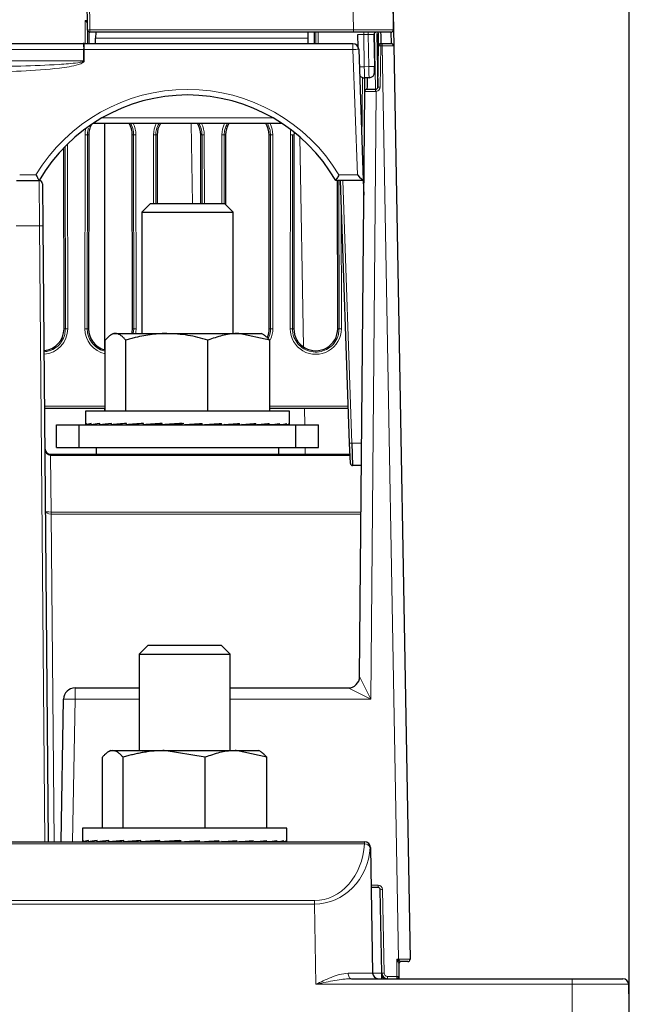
# Paper-space layout 'Blatt3' of a CAD drawing. Header units: millimetres. Extents: x 5 to 418, y 2 to 292.
# Tile 35 of 40: x 285 to 321, y 140 to 198. Entities that reach past the tile are written whole.
import ezdxf

# ---------------------------------------------------------------- set-up
doc = ezdxf.new("R2010")
doc.units = ezdxf.units.MM
doc.layers.add('SLD-0', color=7, linetype='Continuous')
doc.styles.add('SLDTEXTSTYLE0', font='TXT', dxfattribs={"width": 0.605})
doc.dimstyles.new('SLDDIMSTYLE5', dxfattribs={"dimtxt": 3.5, "dimasz": 3.302, "dimexe": 0, "dimexo": 0.0625, "dimgap": 0.875, "dimtad": 1, "dimlfac": 1.5, "dimrnd": 1e-09, "dimzin": 12, "dimdsep": 46, "dimtxsty": 'SLDTEXTSTYLE0', "dimsah": 1, "dimcen": 0.09, "dimadec": 0, "dimazin": 3, "dimtfac": 1, "dimtofl": 0, "dimtmove": 0, "dimatfit": 3, "dimfxl": 1, "dimfrac": 2, "dimtolj": 1, "dimtzin": 12, "dimarcsym": 0})

# ---------------------------------------------------------------- blocks, each defined once
blk = doc.blocks.new('_D_16')
at = {"layer": 'SLD-0', "color": 7}
for p, q in [((130.949, 139.138), (130.949, 268.927)), ((320.949, 139.138), (320.949, 268.927)), ((130.949, 267.927), (320.949, 267.927))]:
    blk.add_line(p, q, dxfattribs=at)
for points in [[(130.949, 267.927), (134.251, 267.419), (134.251, 268.435)], [(320.949, 267.927), (317.647, 268.435), (317.647, 267.419)]]:
    blk.add_solid(points, dxfattribs=at)
at = {"layer": 'SLD-0', "color": 7, "insert": (221.939, 272.438), "char_height": 3.5, "attachment_point": 1, "style": 'SLDTEXTSTYLE0'}
blk.add_mtext('285', dxfattribs=at)

psp = doc.layouts.new('Blatt3')

# ---------------------------------------------------------------- linework, layer by layer
at = {"color": 7, "linetype": 'Continuous', "lineweight": 18}
for p, q in [((304.8182, 197.274), (304.24, 229.8629)), ((289.2348, 207.517), (289.4136, 197.274)), ((289.1352, 196.4716), (289.1364, 197.8201)), ((289.1364, 197.8201), (289.2707, 197.8201)), ((289.2694, 197.6847), (289.2683, 196.4716)), ((289.273, 197.6846), (289.2696, 197.6846)), ((289.4136, 197.274), (304.8182, 197.274)), ((289.4136, 197.274), (289.4136, 197.1382)), ((302.6301, 196.4716), (302.6295, 197.1382)), ((302.7627, 197.1382), (302.7633, 196.4716)), ((304.8182, 197.274), (304.8182, 197.1382)), ((305.4187, 197.1382), (305.4187, 197.0072)), ((305.6854, 197.0072), (305.4187, 197.0072)), ((305.4187, 197.0072), (305.4522, 195.1257)), ((305.6854, 197.1382), (305.6854, 197.0072)), ((305.7188, 195.1305), (305.6854, 197.0072)), ((306.1139, 193.8049), (306.0549, 197.096)), ((289.0802, 196.4716), (289.0802, 196.1324)), ((289.7476, 196.7991), (302.1509, 196.7991)), ((304.794, 196.1324), (304.794, 196.4716)), ((306.4225, 196.3408), (306.3805, 193.9362)), ((306.4225, 196.4716), (306.4225, 196.3408)), ((306.5056, 196.3408), (306.4225, 196.3408)), ((306.5056, 196.4716), (306.5056, 196.3408)), ((307.4623, 142.9408), (306.5056, 196.3408)), ((289.0451, 196.1324), (162.8533, 196.1324)), ((289.0445, 195.4658), (289.0451, 196.1324)), ((289.0451, 196.1324), (289.0802, 196.1324)), ((289.0802, 196.1324), (289.0796, 195.4658)), ((304.794, 196.1324), (289.0802, 196.1324)), ((305.0501, 188.7991), (304.794, 196.1324)), ((162.8539, 195.4658), (289.0445, 195.4658)), ((305.4522, 195.1257), (305.7188, 195.1305)), ((305.3188, 190.6606), (305.3522, 194.488)), ((306.145, 193.676), (305.835, 158.151)), ((306.145, 193.676), (306.1061, 193.6742)), ((290.114, 192.1324), (300.1178, 192.1324)), ((295.4165, 187.1233), (295.3348, 191.8049)), ((289.1199, 179.8072), (289.1303, 191.1406)), ((289.2635, 191.1382), (289.2531, 179.8049)), ((289.3442, 191.1382), (289.2635, 191.1382)), ((291.8876, 191.1382), (291.9683, 191.1382)), ((291.9787, 179.8049), (291.9683, 191.1382)), ((292.1015, 191.1406), (292.1119, 179.8072)), ((293.1266, 187.1233), (293.1303, 191.1406)), ((293.2635, 191.1382), (293.2598, 187.1233)), ((293.3442, 191.1382), (293.2635, 191.1382)), ((295.8876, 191.1382), (295.9683, 191.1382)), ((295.972, 187.1233), (295.9683, 191.1382)), ((296.1015, 191.1406), (296.1052, 187.1233)), ((297.1266, 187.1233), (297.1303, 191.1406)), ((297.2635, 191.1382), (297.2598, 187.1233)), ((297.3442, 191.1382), (297.2635, 191.1382)), ((299.8876, 191.1382), (299.9683, 191.1382)), ((299.9787, 179.8049), (299.9683, 191.1382)), ((300.1015, 191.1406), (300.1119, 179.8072)), ((301.1199, 179.8072), (301.1303, 191.1406)), ((301.2635, 191.1382), (301.2531, 179.8049)), ((301.3442, 191.1382), (301.2635, 191.1382)), ((288.102, 190.6038), (288.1119, 179.8072)), ((301.6809, 191.0185), (301.8951, 178.7434)), ((287.9787, 179.8049), (287.969, 190.4707)), ((285.3061, 188.7991), (286.259, 188.7991)), ((286.466, 185.8282), (286.4447, 188.4716)), ((303.9787, 179.8049), (303.9708, 188.4716)), ((303.9728, 188.7991), (305.0501, 188.7991)), ((304.1953, 188.4716), (304.7315, 173.115)), ((304.1051, 187.2363), (304.1119, 179.8072)), ((286.466, 185.8282), (285.0991, 185.8282)), ((286.7804, 149.8049), (286.466, 185.8282)), ((287.898, 179.8049), (287.9787, 179.8049)), ((289.3338, 179.8049), (289.2531, 179.8049)), ((291.898, 179.8049), (291.9787, 179.8049)), ((291.9439, 179.5233), (291.9787, 179.8049)), ((299.898, 179.8049), (299.9787, 179.8049)), ((301.3338, 179.8049), (301.2531, 179.8049)), ((303.898, 179.8049), (303.9787, 179.8049)), ((286.7581, 175.2739), (290.3095, 175.2739)), ((299.9223, 175.2739), (304.5228, 175.2739)), ((301.9581, 175.1382), (301.9746, 174.1899)), ((301.9979, 172.8566), (302.0046, 172.4716)), ((304.7315, 173.115), (305.299, 173.115)), ((287.1147, 172.4001), (287.1147, 172.4716)), ((287.1147, 172.4001), (287.1436, 169.0876)), ((304.6232, 172.4001), (287.1147, 172.4001)), ((287.1465, 169.0876), (287.1465, 168.9608)), ((287.1465, 169.0876), (305.2639, 169.0876)), ((287.1465, 168.9608), (287.3137, 149.8049)), ((305.2628, 168.9608), (287.1465, 168.9608)), ((288.5413, 158.151), (288.5413, 158.8049)), ((288.5413, 158.151), (288.3957, 149.8049)), ((292.2826, 158.151), (288.5413, 158.151)), ((305.835, 158.151), (297.6159, 158.151)), ((305.4688, 149.6858), (269.0032, 149.6858)), ((305.4688, 149.6858), (305.4688, 149.8049)), ((305.8538, 147.2741), (306.2558, 147.2741)), ((306.2558, 147.2741), (306.2558, 147.1382)), ((306.5224, 147.0123), (306.6097, 142.1372)), ((271.9318, 146.3774), (302.5402, 146.3774)), ((302.5402, 146.1689), (302.5402, 146.3774)), ((302.5402, 146.1689), (271.9318, 146.1689)), ((302.6221, 141.4774), (302.5402, 146.1689)), ((307.3492, 141.9408), (307.3492, 142.9408)), ((307.3492, 142.9408), (307.4623, 142.9408)), ((307.4623, 142.9408), (307.4651, 142.9396)), ((307.4651, 142.9396), (307.4876, 142.9409)), ((306.8097, 141.9408), (306.8097, 141.8049)), ((306.8097, 141.9408), (307.3492, 141.9408)), ((307.3492, 141.9408), (307.3492, 141.8049)), ((317.6159, 141.8049), (317.6159, 141.4774)), ((317.6159, 141.4774), (302.6221, 141.4774)), ((317.6159, 139.1382), (317.6159, 141.4774)), ((320.9084, 141.4774), (317.6159, 141.4774))]:
    psp.add_line(p, q, dxfattribs=at)
at = {"color": 7, "linetype": 'Continuous', "lineweight": 25}
for p, q in [((306.5729, 229.8627), (307.1511, 197.2739)), ((289.2803, 197.2693), (289.1015, 207.5123)), ((307.1112, 199.7406), (307.1721, 196.3406)), ((289.2731, 197.6811), (289.2696, 197.6846)), ((289.3497, 197.1546), (289.3491, 196.4716)), ((304.8182, 197.1382), (289.4136, 197.1382)), ((289.7535, 197.1382), (289.7476, 196.7991)), ((302.145, 197.1382), (302.1509, 196.7991)), ((302.5494, 196.4716), (302.5488, 197.1382)), ((307.0178, 197.1382), (304.8182, 197.1382)), ((305.0985, 196.2739), (305.0854, 197.0073)), ((306.019, 197.0025), (306.0521, 195.1422)), ((306.191, 197.0713), (306.2472, 193.9359)), ((307.0388, 196.4716), (307.0266, 197.1385)), ((162.8884, 196.4716), (289.0101, 196.4716)), ((289.0802, 196.4716), (289.0101, 196.4716)), ((289.0802, 196.4716), (304.794, 196.4716)), ((289.7418, 196.4716), (289.7476, 196.7991)), ((302.1509, 196.7991), (302.1566, 196.4716)), ((306.2472, 193.9359), (306.2892, 196.3406)), ((306.2893, 196.3427), (306.2892, 196.336)), ((306.4225, 196.4716), (306.5056, 196.4716)), ((306.5056, 196.4716), (307.0388, 196.4716)), ((307.1721, 196.3406), (308.1289, 142.9406)), ((305.1271, 196.1499), (305.3953, 188.4716)), ((306.0579, 194.8148), (306.0521, 195.1422)), ((305.7306, 194.4756), (305.464, 194.4708)), ((305.4784, 193.6727), (305.4854, 194.4712)), ((305.1799, 159.4658), (305.4784, 193.6727)), ((305.6118, 193.8049), (306.1139, 193.8049)), ((306.1139, 193.8049), (306.1295, 193.8058)), ((300.647, 191.8049), (289.5848, 191.8049)), ((290.2826, 178.5657), (290.2826, 191.8049)), ((289.3442, 191.1382), (289.3338, 179.8049)), ((291.898, 179.8049), (291.8876, 191.1382)), ((293.3442, 191.1382), (293.3405, 187.1233)), ((295.8913, 187.1233), (295.8876, 191.1382)), ((297.3442, 191.1382), (297.3404, 187.0541)), ((299.898, 179.8049), (299.8876, 191.1382)), ((301.3442, 191.1382), (301.3338, 179.8049)), ((287.898, 179.8049), (287.8883, 190.3875)), ((285.1205, 188.4716), (286.4447, 188.4716)), ((286.6447, 188.2733), (286.666, 185.8282)), ((303.7826, 188.4716), (303.7826, 188.4716)), ((305.3952, 188.4716), (303.7826, 188.4716)), ((303.898, 179.8049), (303.8901, 188.4716)), ((304.5983, 173.1127), (304.0619, 188.4716)), ((305.3953, 188.4716), (305.3952, 188.4716)), ((305.3953, 188.4716), (305.4255, 187.6062)), ((292.9606, 187.1233), (292.4492, 186.6119)), ((292.9606, 187.1233), (297.2712, 187.1233)), ((297.7826, 186.6119), (297.2712, 187.1233)), ((292.4492, 186.6119), (292.4492, 179.5233)), ((292.4492, 186.6119), (297.7826, 186.6119)), ((297.7826, 179.5233), (297.7826, 186.6119)), ((286.666, 185.8282), (286.9804, 149.8049)), ((290.3095, 174.9899), (290.3095, 179.1362)), ((290.7826, 179.5233), (290.6527, 179.4483)), ((290.7826, 179.5233), (290.9086, 179.5233)), ((290.9086, 179.5233), (293.9109, 179.5233)), ((291.5077, 174.9899), (291.5077, 179.1362)), ((293.9109, 179.5233), (298.1182, 179.5233)), ((296.3141, 174.9899), (296.3141, 179.1362)), ((299.9223, 179.1362), (298.1182, 179.5233)), ((298.1182, 179.5233), (299.4492, 179.5233)), ((299.5791, 179.4483), (299.4492, 179.5233)), ((299.9223, 174.9899), (299.9223, 179.1362)), ((290.3095, 175.1382), (286.7593, 175.1382)), ((290.2826, 174.9899), (290.2826, 175.1382)), ((304.5275, 175.1382), (299.9223, 175.1382)), ((289.1492, 174.9899), (289.1492, 174.2114)), ((289.3228, 174.9899), (289.1492, 174.9899)), ((301.0826, 174.9899), (289.3228, 174.9899)), ((301.0826, 174.2114), (301.0826, 174.9899)), ((287.4492, 172.8566), (287.4492, 174.1899)), ((287.4492, 174.1899), (288.7826, 174.1899)), ((288.7826, 172.8566), (288.7826, 174.1899)), ((288.7826, 174.1899), (301.4492, 174.1899)), ((289.1575, 174.1899), (289.2107, 174.1903)), ((289.2107, 174.1899), (289.2107, 174.2699)), ((289.2107, 174.1899), (289.4908, 174.1918)), ((289.3333, 174.1899), (289.4908, 174.191)), ((289.4908, 174.1899), (289.4908, 174.2699)), ((289.4908, 174.1899), (289.987, 174.1935)), ((289.7314, 174.1899), (289.987, 174.1918)), ((289.987, 174.1899), (289.987, 174.2699)), ((289.987, 174.1899), (290.6804, 174.1953)), ((290.2826, 174.1899), (290.2826, 174.1922)), ((290.3363, 174.1899), (290.6804, 174.1928)), ((290.6804, 174.1899), (290.6804, 174.2699)), ((290.6804, 174.1899), (291.5442, 174.1977)), ((290.9252, 174.1921), (290.9252, 174.1899)), ((291.5442, 174.1899), (291.5442, 174.2699)), ((291.5442, 174.1899), (292.5453, 174.2011)), ((292.5453, 174.1899), (292.5453, 174.2699)), ((292.5453, 174.1899), (293.3104, 174.2018)), ((293.6452, 174.1899), (293.6452, 174.2699)), ((293.6452, 174.1899), (294.0829, 174.2018)), ((294.8015, 174.1899), (294.8015, 174.2699)), ((295.7158, 174.2018), (295.7158, 174.2525)), ((295.97, 174.1899), (295.7158, 174.2018)), ((295.97, 174.1899), (295.97, 174.2699)), ((296.5134, 174.2018), (296.5134, 174.2277)), ((297.1056, 174.1899), (296.5134, 174.2018)), ((297.1056, 174.1899), (297.1056, 174.2699)), ((298.1648, 174.1899), (297.2676, 174.2017)), ((298.1648, 174.1899), (298.1648, 174.2699)), ((299.1068, 174.1899), (298.27, 174.1983)), ((299.1068, 174.1899), (299.1068, 174.2699)), ((299.8955, 174.1899), (299.1724, 174.196)), ((299.3066, 174.1899), (299.3066, 174.1949)), ((299.5514, 174.1899), (299.3066, 174.1921)), ((299.5514, 174.1899), (299.5514, 174.1928)), ((299.8955, 174.1899), (299.8955, 174.2699)), ((300.2448, 174.1899), (299.9178, 174.1925)), ((300.5004, 174.1899), (299.9323, 174.1942)), ((300.2448, 174.1899), (300.2448, 174.1918)), ((300.5004, 174.1899), (300.5004, 174.2699)), ((300.741, 174.1899), (300.5107, 174.1916)), ((300.8985, 174.1899), (300.517, 174.1926)), ((300.741, 174.1899), (300.741, 174.191)), ((300.8985, 174.1899), (300.8985, 174.2699)), ((301.0211, 174.1899), (300.9014, 174.1907)), ((301.0743, 174.1899), (300.9026, 174.1911)), ((301.0211, 174.1899), (301.0211, 174.1903)), ((301.0743, 174.1899), (301.0743, 174.2699)), ((301.4492, 172.8566), (301.4492, 174.1899)), ((301.4492, 174.1899), (302.7826, 174.1899)), ((302.7826, 172.8566), (302.7826, 174.1899)), ((287.4492, 172.8566), (288.7826, 172.8566)), ((288.7826, 172.8566), (301.4492, 172.8566)), ((289.7826, 172.8566), (289.7826, 172.4716)), ((300.4492, 172.4716), (300.4492, 172.8566)), ((301.4492, 172.8566), (302.7826, 172.8566)), ((304.6395, 171.9336), (304.5983, 173.1127)), ((304.7315, 173.115), (304.7727, 171.8049)), ((287.113, 172.4716), (287.1147, 172.4716)), ((287.1147, 172.4716), (304.6207, 172.4716)), ((305.2876, 171.8049), (304.7727, 171.8049)), ((292.8159, 161.3049), (292.2826, 160.7716)), ((292.8159, 161.3049), (297.0826, 161.3049)), ((297.6159, 160.7716), (297.0826, 161.3049)), ((292.2826, 160.7716), (292.2826, 155.1382)), ((292.2826, 160.7716), (297.6159, 160.7716)), ((297.6159, 155.1382), (297.6159, 160.7716)), ((288.5413, 158.8049), (292.2826, 158.8049)), ((297.6159, 158.8049), (304.5135, 158.8049)), ((287.7291, 149.8049), (287.8748, 158.1499)), ((290.6159, 155.1382), (290.4831, 155.0616)), ((290.6159, 155.1382), (290.7447, 155.1382)), ((290.7447, 155.1382), (293.7552, 155.1382)), ((296.1602, 154.7512), (293.7552, 155.1382)), ((293.7552, 155.1382), (297.9597, 155.1382)), ((299.7592, 154.7512), (297.9597, 155.1382)), ((297.9597, 155.1382), (299.2826, 155.1382)), ((299.4153, 155.0616), (299.2826, 155.1382)), ((290.1392, 150.6049), (290.1392, 154.7512)), ((291.3502, 150.6049), (291.3502, 154.7512)), ((296.1602, 150.6049), (296.1602, 154.7512)), ((299.7592, 150.6049), (299.7592, 154.7512)), ((288.9826, 150.6049), (288.9826, 149.8253)), ((300.9159, 150.6049), (288.9826, 150.6049)), ((300.9159, 149.8253), (300.9159, 150.6049)), ((269.0032, 149.8049), (305.4688, 149.8049)), ((288.99, 149.8049), (289.0463, 149.8053)), ((289.0463, 149.8049), (289.0463, 149.8849)), ((289.0463, 149.8049), (289.3293, 149.8068)), ((289.1628, 149.8049), (289.3293, 149.8061)), ((289.3293, 149.8049), (289.3293, 149.8849)), ((289.3293, 149.8049), (289.8284, 149.8085)), ((289.558, 149.8049), (289.8284, 149.8069)), ((289.8284, 149.8049), (289.8284, 149.8849)), ((289.8284, 149.8049), (290.5242, 149.8104)), ((290.1603, 149.8049), (290.5242, 149.808)), ((290.5242, 149.8049), (290.5242, 149.8849)), ((290.5242, 149.8049), (291.3901, 149.8127)), ((290.7586, 149.807), (290.7586, 149.8049)), ((291.3901, 149.8049), (291.3901, 149.8849)), ((291.3901, 149.8049), (292.3927, 149.8162)), ((292.3927, 149.8049), (292.3927, 149.8849)), ((292.3927, 149.8049), (293.1537, 149.8168)), ((293.4936, 149.8049), (293.4936, 149.8849)), ((293.4936, 149.8049), (293.9269, 149.8168)), ((294.6505, 149.8049), (294.6505, 149.8849)), ((295.56, 149.8168), (295.56, 149.8671)), ((295.8188, 149.8049), (295.56, 149.8168)), ((295.8188, 149.8049), (295.8188, 149.8849)), ((296.3571, 149.8168), (296.3571, 149.8424)), ((296.9537, 149.8049), (296.3571, 149.8168)), ((296.9537, 149.8049), (296.9537, 149.8849)), ((298.0116, 149.8049), (297.1147, 149.8166)), ((298.0116, 149.8049), (298.0116, 149.8849)), ((298.9518, 149.8049), (298.1161, 149.8133)), ((298.9518, 149.8049), (298.9518, 149.8849)), ((299.7381, 149.8049), (299.0169, 149.8109)), ((299.1399, 149.8049), (299.1399, 149.8099)), ((299.3743, 149.8049), (299.1399, 149.807)), ((299.3743, 149.8049), (299.3743, 149.808)), ((299.7381, 149.8049), (299.7381, 149.8849)), ((300.0701, 149.8049), (299.7593, 149.8073)), ((300.3405, 149.8049), (299.7747, 149.8091)), ((300.0701, 149.8049), (300.0701, 149.8069)), ((300.3405, 149.8049), (300.3405, 149.8849)), ((300.5691, 149.8049), (300.3502, 149.8065)), ((300.7356, 149.8049), (300.3568, 149.8075)), ((300.5691, 149.8049), (300.5691, 149.8061)), ((300.7356, 149.8049), (300.7356, 149.8849)), ((300.8522, 149.8049), (300.7384, 149.8057)), ((300.9084, 149.8049), (300.7397, 149.806)), ((300.8522, 149.8049), (300.8522, 149.8053)), ((300.9084, 149.8049), (300.9084, 149.8849)), ((305.4688, 149.8049), (305.482, 149.8049)), ((305.8153, 149.4774), (305.9435, 142.1324)), ((306.2558, 147.1382), (305.8561, 147.1382)), ((306.4764, 142.1323), (306.3891, 147.0073)), ((307.6123, 142.8056), (307.6159, 142.8049)), ((307.9956, 142.8049), (307.6159, 142.8049)), ((307.4826, 142.6729), (307.4826, 141.9382)), ((304.7023, 141.8049), (317.6159, 141.8049)), ((306.4789, 141.9956), (306.4764, 142.1323)), ((306.4823, 141.8049), (306.4789, 141.9956)), ((307.4826, 141.9382), (307.4826, 141.8049)), ((317.6159, 141.8049), (320.5751, 141.8049)), ((320.9084, 141.4774), (320.9492, 139.1382))]:
    psp.add_line(p, q, dxfattribs=at)
at = {"color": 7, "linetype": 'Continuous', "lineweight": 18, "flags": 128}
psp.add_lwpolyline([(304.7023, 141.8049), (304.6658, 141.8111), (304.6306, 141.8295), (304.5981, 141.8594), (304.5695, 141.8997), (304.5458, 141.9489), (304.528, 142.0051), (304.5167, 142.0663), (304.5122, 142.1302)], dxfattribs=at)
at = {"color": 7, "linetype": 'Continuous', "lineweight": 18}
for centre, radius, start, end in [((289.413, 195.3983), 1.8757, 89.981507, 94.057226), ((288.208, 196.2173), 0.8414, 354.210179, 17.589976), ((306.3589, 194.6039), 1.7381, 87.902106, 92.297891), ((304.7103, 200.9185), 4.7868, 271.001782, 274.995479), ((289.0621, 176.461), 19.0048, 89.947168, 90.052832), ((305.2262, 205.7254), 10.6021, 269.658365, 271.221536), ((305.717, 199.9132), 4.7827, 270.021428, 274.01733), ((295.1159, 183.4547), 10.3444, 31.107725, 148.892275), ((306.6683, 193.7063), 0.5631, 169.918426, 183.271711), ((291.7471, 192.0164), 14.4933, 6.575284, 7.09234), ((306.1139, 193.9408), 0.2667, 276.702931, 359), ((306.3169, 192.1993), 1.7381, 87.902106, 92.297891), ((290.6159, 191.1392), 1.4856, 0.052413, 26.621953), ((294.6159, 191.1392), 1.4856, 153.378047, 179.947587), ((294.6159, 191.1392), 1.4856, 0.052413, 26.621953), ((298.6159, 191.1392), 1.4856, 153.378047, 179.947587), ((298.6159, 191.1392), 1.4856, 0.052413, 26.621953), ((290.6159, 191.1392), 1.4856, 165.054107, 179.947587), ((289.1593, 188.9907), 2.15, 87.224069, 90.773492), ((292.0725, 188.9907), 2.15, 89.226508, 92.775931), ((293.1593, 188.9907), 2.15, 87.224069, 90.773492), ((296.0725, 188.9907), 2.15, 89.226508, 92.775931), ((297.1593, 188.9907), 2.15, 87.224069, 90.773492), ((300.0725, 188.9907), 2.15, 89.226508, 92.775931), ((302.6159, 191.1392), 1.4856, 168.307317, 179.947587), ((301.1593, 188.9907), 2.15, 87.224069, 90.773492), ((286.566, 180.0982), 5.7308, 89.000202, 90.999798), ((286.6159, 179.8059), 1.496, 274.43489, 0.052413), ((288.0828, 177.6574), 2.15, 89.226508, 92.775931), ((289.149, 177.6574), 2.15, 87.224069, 90.773492), ((290.6159, 179.8059), 1.496, 179.947587, 258.182761), ((292.0828, 177.6574), 2.15, 89.226508, 92.775931), ((290.6159, 179.8059), 1.496, 349.110506, 0.052413), ((298.6159, 179.8059), 1.496, 335.194436, 0.052413), ((300.0828, 177.6574), 2.15, 89.226508, 92.775931), ((301.149, 177.6574), 2.15, 87.224069, 90.773492), ((302.6159, 179.8059), 1.496, 179.947587, 0.052413), ((304.0828, 177.6574), 2.15, 89.226508, 92.775931), ((304.6316, 175.024), 1.9116, 269.002474, 272.997831), ((258.7203, 168.7762), 28.425, 0.372198, 0.627802), ((288.2232, 149.4665), 8.6903, 87.902106, 92.297891), ((305.4681, 149.4723), 0.3326, 0.960045, 89.876594), ((305.4996, 149.3662), 0.3211, 20.353291, 95.500295), ((306.2558, 147.0075), 0.2667, 1.02644, 90), ((306.5202, 145.2726), 1.7397, 89.928317, 94.323048), ((307.6829, 142.6179), 0.3192, 127.876163, 145.367402), ((304.3877, 142.9366), 3.0999, 358.766989, 0.08001), ((306.6076, 140.3976), 1.7397, 89.928317, 94.323048), ((306.7076, 142.0195), 0.23, 185.962767, 248.915222), ((306.8097, 142.1408), 0.2, 181.02644, 270), ((307.3826, 140.2025), 1.7386, 86.702227, 91.098178)]:
    psp.add_arc(centre, radius, start, end, dxfattribs=at)
at = {"color": 7, "linetype": 'Continuous', "lineweight": 25}
for centre, radius, start, end in [((289.4136, 197.2716), 0.1333, 181, 270), ((306.1523, 197.0049), 0.1333, 90, 181.02), ((307.0178, 197.2716), 0.1333, 270, 1.016431), ((304.794, 196.1382), 0.3333, 2, 90), ((306.4225, 196.3382), 0.1333, 90, 179), ((307.0388, 196.3382), 0.1333, 1.02644, 90), ((305.458, 194.8041), 0.3333, 213.65678, 271.02), ((305.7247, 194.8088), 0.3333, 271.02, 1.02), ((295.1159, 183.4605), 10.0111, 30.036721, 149.963279), ((305.6118, 193.6716), 0.1333, 90, 179.5), ((306.1139, 193.9382), 0.1333, 276.702931, 359), ((290.6159, 191.1371), 1.2717, 151.256247, 179.947587), ((290.6159, 191.1371), 1.2717, 0.052413, 31.677515), ((294.6159, 191.1371), 1.2717, 148.322485, 179.947587), ((294.6159, 191.1371), 1.2717, 0.052413, 31.677515), ((298.6159, 191.1371), 1.2717, 148.322485, 179.947587), ((298.6159, 191.1371), 1.2717, 0.052413, 31.677515), ((302.6159, 191.1371), 1.2717, 173.055952, 179.947587), ((286.4447, 188.2716), 0.2, 0.5, 90), ((286.781, 188.3787), 0.3333, 149.553581, 163.800562), ((286.6159, 179.8037), 1.2821, 275.093437, 0.052413), ((290.6159, 179.8037), 1.2821, 179.947587, 254.930421), ((290.6159, 179.8037), 1.2821, 347.363366, 0.052413), ((298.6159, 179.8037), 1.2821, 336.664887, 0.052413), ((302.6159, 179.8037), 1.2821, 179.947587, 0.052413), ((287.113, 172.8049), 0.3333, 180.5, 270), ((284.2709, 172.4111), 2.8427, 359.78001, 1.21999), ((304.7727, 171.9382), 0.1333, 182, 270), ((304.5133, 159.4716), 0.6667, 270, 359.5), ((304.5134, 159.4715), 0.6666, 270.005124, 359.484409), ((288.5413, 158.1382), 0.6667, 90, 179), ((305.482, 149.4716), 0.3333, 1, 90), ((306.2558, 147.0049), 0.1333, 1.02644, 90), ((307.6156, 142.6726), 0.133, 91.429006, 179.872372), ((307.6159, 142.6716), 0.1333, 90, 180), ((307.9956, 142.9382), 0.1333, 270, 1.02644), ((306.2768, 142.1382), 0.3333, 181, 270), ((306.8097, 142.1382), 0.3333, 181.02644, 270), ((307.3492, 141.9382), 0.1333, 270, 0), ((320.5751, 141.4716), 0.3333, 1, 90)]:
    psp.add_arc(centre, radius, start, end, dxfattribs=at)
for centre, major_axis, ratio, start_param, end_param in [((289.1364, 197.8177), (-0.1332, 0.1333), 0.0087269, 3.2026792, 4.7211236), ((289.2699, 197.8177), (0, 0.1333), 0.0524078, 3.0717875, 3.0892328), ((305.0501, 188.8049), (0.3452, -0.3333), 0.0087216, 4.7208111, 6.2741541), ((295.1159, 174.2299), (5.9667, 0.0186), 0.068324, 2.9977401, 3.1940896), ((295.1159, 174.2299), (5.9667, 0.0982), 0.0663875, 2.8005118, 2.9968614), ((295.1159, 174.2299), (5.9667, 0.1738), 0.0618818, 2.6034518, 2.7998013), ((295.1159, 174.2299), (5.9667, 0.2426), 0.0549922, 2.4066685, 2.603018), ((295.1159, 174.2299), (5.9667, 0.302), 0.0459972, 2.210227, 2.4065766), ((295.1159, 174.2299), (5.9667, 0.3497), 0.0352536, 2.0141396, 2.2104891), ((295.1159, 174.2299), (5.9667, 0.3839), 0.0231789, 1.8183647, 2.0147143), ((295.1159, 174.2299), (4.1907, 0.2697), 0.0231789, 1.9278971, 2.0147143), ((295.1159, 174.2299), (5.9667, 0.4035), 0.0102339, 1.6228146, 1.8191642), ((295.1159, 174.2299), (4.1907, 0.2834), 0.0102339, 1.6228146, 1.8191642), ((295.1159, 174.2299), (5.9667, 0.4077), 0.003094, 4.6594672, 4.8558167), ((295.1159, 174.2299), (5.9667, 0.3963), 0.0163063, 4.854945, 5.0512946), ((295.1159, 174.2299), (5.9667, 0.3699), 0.0289076, 5.0505858, 5.2469354), ((295.1159, 174.2299), (5.9667, 0.3292), 0.0404209, 5.2464971, 5.4428466), ((295.1159, 174.2299), (5.9667, 0.2759), 0.0504034, 5.4427465, 5.639096), ((295.1159, 174.2299), (5.9667, 0.2118), 0.0584634, 5.6393511, 5.8357006), ((295.1159, 174.2299), (5.9667, 0.1394), 0.0642783, 5.8362736, 6.0326231), ((295.1159, 174.2299), (5.9667, 0.0616), 0.067611, 6.0334271, 6.2297767), ((295.1159, 174.2299), (5.9667, -0.0186), 0.068324, 6.2306883, 6.2833987), ((294.9492, 149.8449), (5.9667, 0.0197), 0.0683155, 2.9951075, 3.1914571), ((294.9492, 149.8449), (5.9667, 0.0992), 0.0663439, 2.7978806, 2.9942302), ((294.9492, 149.8449), (5.9667, 0.1748), 0.0618051, 2.6008236, 2.7971732), ((294.9492, 149.8449), (5.9667, 0.2435), 0.0548853, 2.4040446, 2.6003941), ((294.9492, 149.8449), (5.9667, 0.3027), 0.0458644, 2.2076079, 2.4039574), ((294.9492, 149.8449), (5.9667, 0.3503), 0.0351002, 2.011525, 2.2078745), ((294.9492, 149.8449), (5.9667, 0.3843), 0.0230108, 1.8157538, 2.0121034), ((294.9492, 149.8449), (4.1907, 0.2699), 0.0230108, 1.9240467, 2.0121034), ((294.9492, 149.8449), (5.9667, 0.4037), 0.0100575, 1.620206, 1.8165555), ((294.9492, 149.8449), (4.1907, 0.2835), 0.0100575, 1.620206, 1.8165555), ((294.9492, 149.8449), (5.9667, 0.4076), 0.0032722, 4.6620754, 4.8584249), ((294.9492, 149.8449), (5.9667, 0.3961), 0.0164796, 4.8575546, 5.0539041), ((294.9492, 149.8449), (5.9667, 0.3694), 0.0290694, 5.0531983, 5.2495479), ((294.9492, 149.8449), (5.9667, 0.3286), 0.0405651, 5.2491138, 5.4454633), ((294.9492, 149.8449), (5.9667, 0.2751), 0.0505244, 5.4453679, 5.6417175), ((294.9492, 149.8449), (5.9667, 0.2109), 0.0585564, 5.6419771, 5.8383267), ((294.9492, 149.8449), (5.9667, 0.1384), 0.0643395, 5.8389034, 6.0352529), ((294.9492, 149.8449), (5.9667, 0.0606), 0.067638, 6.0360592, 6.2324087), ((294.9492, 149.8449), (5.9667, -0.0197), 0.0683155, 6.2333209, 6.2834109)]:
    psp.add_ellipse(centre, major_axis=major_axis, ratio=ratio, start_param=start_param, end_param=end_param, dxfattribs=at)
at = {"color": 7, "linetype": 'Continuous', "lineweight": 18}
for centre, major_axis, ratio, start_param, end_param in [((304.8175, 197.2716), (2.3337, 0.0024), 0.0010168, 0.000017, 1.5704976), ((305.4189, 197.0049), (0.3334, -0.0024), 0.0069755, 1.5712809, 3.1417665), ((305.6856, 197.0049), (0.3334, -0.0024), 0.0069755, 0.0001739, 1.5712809), ((306.5054, 196.3382), (0.6667, 0.0024), 0.0038381, 0.000055, 1.5705074), ((305.4521, 195.1374), (-0.0119, 0.6666), 0.0001554, 1.5882469, 3.1415926), ((305.7187, 195.1421), (-0.0119, 0.6666), 0.0001554, 1.5882469, 3.1415927), ((306.1451, 193.6716), (0.6667, -0.0012), 0.0038392, 1.6292992, 3.1415659), ((287.113, 172.8049), (-0.0035, 0.4048), 0.8234953, 1.5707963, 3.132866), ((287.1177, 172.2716), (0.3334, -0.0026), 0.3855756, 1.5827298, 1.5858471), ((287.1449, 169.1552), (0.3333, 0.0029), 0.5831464, 3.1415927, 4.7067796), ((287.1449, 169.1552), (0.3333, 0.0029), 0.2027182, 3.1415927, 4.7067796), ((287.1522, 168.4453), (-0.0182, 0.6421), 0.8301663, 6.2596996, 6.2652328), ((287.1522, 168.3168), (-0.0089, 0.644), 0.5174996, 6.2732883, 6.2788215), ((305.8467, 159.4716), (0.6667, 0.0058), 0.0191909, 3.1412576, 3.1602887), ((305.835, 158.1382), (-0.6551, 1.3273), 0.0038268, 4.7201426, 6.2717403), ((305.835, 158.1382), (1.3217, -0.6666), 0.0077196, 1.5746895, 3.1262872), ((302.4756, 150.0292), (-0.1984, 3.6481), 0.8208541, 3.0969794, 4.5736258), ((302.4756, 149.8149), (-0.3577, 3.6313), 0.9129296, 3.0535026, 4.530149), ((302.4816, 149.4716), (3.3337, 0.0058), 0.0017445, 0.0000274, 0.0938727), ((307.3492, 142.9382), (-0.1333, 0.2666), 0.0038404, 4.1964613, 4.7200688), ((307.3492, 142.9382), (0.2667, -0.1333), 0.0076794, 1.0709251, 1.5746356), ((307.4622, 142.9382), (0.6667, 0.0024), 0.0038381, 0.000055, 1.5325746), ((302.6096, 142.1382), (3.3339, -0.0058), 0.0017443, 5.319741, 6.2832188), ((305.8096, 142.1382), (0.6669, -0.006), 0.0087185, 4.9147551, 6.2834196), ((307.3492, 141.9382), (0, 0.1724), 0.7734591, 3.8281086, 4.712389)]:
    psp.add_ellipse(centre, major_axis=major_axis, ratio=ratio, start_param=start_param, end_param=end_param, dxfattribs=at)
at = {"color": 7, "linetype": 'Continuous', "lineweight": 25}
for points, knots in [([(306.2892, 196.3406), (306.2892, 196.3417), (306.289, 196.3534), (306.2866, 196.4888), (306.2771, 197.021), (306.275, 197.1382)], [0, 0, 0, 0, 0.0752796, 0.7963698, 1, 1, 1, 1]), ([(306.4104, 197.1382), (306.4107, 197.119), (306.4122, 197.0365), (306.4147, 196.9003), (306.418, 196.7218), (306.4205, 196.5806), (306.4222, 196.4887), (306.4224, 196.4773), (306.4225, 196.4716)], [0, 0, 0, 0, 0.0397272, 0.1705701, 0.3744169, 0.5803945, 0.7890865, 1, 1, 1, 1]), ([(305.6178, 194.4736), (305.6171, 194.3944), (305.6129, 193.9281), (305.6123, 193.8608), (305.6118, 193.8049)], [0, 0, 0, 0, 0.1696524, 1, 1, 1, 1]), ([(286.259, 188.7991), (286.2595, 188.7982), (286.2801, 188.7618), (286.3207, 188.6903), (286.3741, 188.5977), (286.4151, 188.5274), (286.4429, 188.4808), (286.4471, 188.4746), (286.4492, 188.4716)], [0, 0, 0, 0, 0.00579699, 0.22566016, 0.4429351, 0.63533089, 0.81746589, 1, 1, 1, 1]), ([(303.9728, 188.7991), (303.9723, 188.7982), (303.9517, 188.7618), (303.9111, 188.6903), (303.8577, 188.5977), (303.8167, 188.5274), (303.7889, 188.4808), (303.7847, 188.4746), (303.7826, 188.4716)], [0, 0, 0, 0, 0.00579699, 0.22566016, 0.4429351, 0.63533089, 0.81746589, 1, 1, 1, 1]), ([(290.9086, 179.5233), (290.8841, 179.522), (290.8349, 179.5196), (290.7573, 179.499), (290.6806, 179.4658), (290.5984, 179.416), (290.5199, 179.3557), (290.4407, 179.2822), (290.3723, 179.2103), (290.3288, 179.1589), (290.3095, 179.1362)], [0, 0, 0, 0, 0.1210837, 0.2423676, 0.3834295, 0.501381, 0.6521164, 0.7767646, 0.9015247, 1, 1, 1, 1]), ([(291.5077, 179.1362), (291.4859, 179.162), (291.4421, 179.2135), (291.3534, 179.306), (291.2423, 179.4033), (291.1084, 179.4835), (290.9973, 179.5191), (290.9308, 179.5222), (290.9086, 179.5233)], [0, 0, 0, 0, 0.11213898, 0.2243413, 0.45068946, 0.67197301, 0.89095141, 1, 1, 1, 1]), ([(293.9109, 179.5233), (293.854, 179.5228), (293.7214, 179.5219), (293.4341, 179.5097), (293.0409, 179.4744), (292.5564, 179.3992), (292.1351, 179.3078), (291.7837, 179.2171), (291.5998, 179.1632), (291.5077, 179.1362)], [0, 0, 0, 0, 0.0700378, 0.1629583, 0.3535896, 0.5549217, 0.7650191, 0.8824703, 1, 1, 1, 1]), ([(296.3141, 179.1362), (295.9238, 179.2444), (295.1361, 179.4627), (294.3218, 179.503), (293.9109, 179.5233)], [0, 0, 0, 0, 0.495458, 1, 1, 1, 1]), ([(298.1182, 179.5233), (298.0754, 179.5228), (297.7516, 179.5193), (297.141, 179.4348), (296.5914, 179.2363), (296.3141, 179.1362)], [0, 0, 0, 0, 0.0700769, 0.5307777, 1, 1, 1, 1]), ([(299.5751, 179.4485), (299.5886, 179.4413), (299.6316, 179.4182), (299.7034, 179.3625), (299.7836, 179.2897), (299.8566, 179.2135), (299.9004, 179.162), (299.9223, 179.1362)], [0, 0, 0, 0, 0.1149033, 0.3653068, 0.6160986, 0.8079915, 1, 1, 1, 1]), ([(290.7447, 155.1382), (290.725, 155.1375), (290.6806, 155.1357), (290.6115, 155.12), (290.5326, 155.09), (290.4488, 155.0432), (290.3604, 154.9781), (290.2794, 154.9046), (290.2056, 154.8285), (290.1614, 154.777), (290.1392, 154.7512)], [0, 0, 0, 0, 0.09620484, 0.21676228, 0.33750987, 0.48281312, 0.62913094, 0.77567562, 0.88780404, 1, 1, 1, 1]), ([(291.3502, 154.7512), (291.3288, 154.7761), (291.2646, 154.8508), (291.1567, 154.9571), (291.0257, 155.056), (290.913, 155.11), (290.8192, 155.1346), (290.7696, 155.137), (290.7447, 155.1382)], [0, 0, 0, 0, 0.10846924, 0.32522656, 0.54152332, 0.75761801, 0.87871022, 1, 1, 1, 1]), ([(293.7552, 155.1382), (293.6982, 155.1378), (293.5476, 155.1367), (293.2099, 155.121), (292.8359, 155.0821), (292.4635, 155.0224), (292.1836, 154.9677), (291.9046, 154.9038), (291.6264, 154.8321), (291.4423, 154.7782), (291.3502, 154.7512)], [0, 0, 0, 0, 0.0700366, 0.1849493, 0.4152273, 0.5314815, 0.6478642, 0.765023, 0.8824723, 1, 1, 1, 1]), ([(297.9597, 155.1382), (297.917, 155.1378), (297.594, 155.1343), (296.985, 155.0498), (296.4368, 154.8513), (296.1602, 154.7512)], [0, 0, 0, 0, 0.0700769, 0.5307777, 1, 1, 1, 1]), ([(299.4112, 155.0628), (299.4277, 155.0534), (299.4748, 155.0264), (299.5466, 154.9704), (299.6266, 154.8972), (299.6958, 154.8253), (299.7398, 154.7739), (299.7592, 154.7512)], [0, 0, 0, 0, 0.1399207, 0.3999276, 0.6149361, 0.8301376, 1, 1, 1, 1]), ([(307.4762, 142.8723), (307.4665, 142.8637), (307.4461, 142.8456), (307.4265, 142.822), (307.4172, 142.8089), (307.4159, 142.8072)], [0, 0, 0, 0, 0.4375991, 0.9240373, 1, 1, 1, 1]), ([(307.4779, 142.8761), (307.4777, 142.8787), (307.4773, 142.8838), (307.4766, 142.8919), (307.476, 142.8987), (307.4754, 142.9044), (307.4748, 142.9091), (307.4741, 142.9145), (307.4733, 142.9197), (307.4724, 142.9243), (307.4715, 142.9281), (307.4706, 142.9312), (307.4698, 142.9335), (307.4691, 142.9351), (307.4683, 142.9365), (307.4675, 142.9376), (307.4667, 142.9385), (307.4659, 142.9392), (307.4653, 142.9395), (307.4651, 142.9396)], [0, 0, 0, 0, 0.1259586, 0.2524508, 0.3806061, 0.4449459, 0.5093607, 0.5973812, 0.6856262, 0.7443427, 0.803187, 0.8573257, 0.8845962, 0.9119818, 0.9335953, 0.9554502, 0.9714001, 0.9877097, 1, 1, 1, 1]), ([(307.4779, 142.8761), (307.4779, 142.8756), (307.4779, 142.8745), (307.4772, 142.8732), (307.4765, 142.8726), (307.4762, 142.8723)], [0, 0, 0, 0, 0.3720903, 0.7467066, 1, 1, 1, 1])]:
    psp.add_open_spline(points, degree=3, knots=knots, dxfattribs=at)
at = {"color": 7, "linetype": 'Continuous', "lineweight": 18}
for points, knots in [([(289.0445, 195.4658), (289.0443, 195.4636), (289.0437, 195.4586), (289.0366, 195.4475), (289.013, 195.4305), (288.9053, 195.3892), (288.4333, 195.3126), (286.4951, 195.1701), (284.4234, 195.1414), (282.7234, 195.1386), (282.511, 195.1382)], [0, 0, 0, 0, 0.001002, 0.0022535, 0.0058552, 0.014075, 0.0546851, 0.2232057, 0.9029436, 1, 1, 1, 1]), ([(289.0796, 195.4658), (289.0784, 195.4565), (289.0758, 195.4354), (289.0508, 195.3987), (288.9494, 195.3176), (288.4728, 195.1588), (286.5297, 194.8795), (284.4342, 194.8169), (282.7244, 194.8114), (282.511, 194.8107)], [0, 0, 0, 0, 0.0041607, 0.0094589, 0.0193629, 0.0621266, 0.2310533, 0.9040576, 1, 1, 1, 1]), ([(291.9683, 191.1382), (291.9639, 191.2282), (291.9522, 191.462), (291.8501, 191.6743), (291.7872, 191.8049)], [0, 0, 0, 0, 0.3845587, 1, 1, 1, 1]), ([(293.4528, 191.8049), (293.3937, 191.6934), (293.2829, 191.4842), (293.2696, 191.2483), (293.2635, 191.1382)], [0, 0, 0, 0, 0.5333107, 1, 1, 1, 1]), ([(295.9683, 191.1382), (295.9639, 191.2282), (295.9522, 191.462), (295.8501, 191.6743), (295.7872, 191.8049)], [0, 0, 0, 0, 0.3845587, 1, 1, 1, 1]), ([(297.4528, 191.8049), (297.3937, 191.6934), (297.2829, 191.4842), (297.2696, 191.2483), (297.2635, 191.1382)], [0, 0, 0, 0, 0.5333107, 1, 1, 1, 1]), ([(299.9683, 191.1382), (299.9639, 191.2282), (299.9522, 191.462), (299.8501, 191.6743), (299.7872, 191.8049)], [0, 0, 0, 0, 0.3845587, 1, 1, 1, 1]), ([(289.3311, 191.5262), (289.3212, 191.5052), (289.2651, 191.3851), (289.2642, 191.2498), (289.2635, 191.1382)], [0, 0, 0, 0, 0.1751391, 1, 1, 1, 1]), ([(286.7303, 178.4627), (286.833, 178.4715), (287.0888, 178.4935), (287.4557, 178.701), (287.773, 179.0365), (287.9514, 179.4272), (287.9706, 179.6924), (287.9787, 179.8049)], [0, 0, 0, 0, 0.1522962, 0.3791514, 0.6060298, 0.8329473, 1, 1, 1, 1]), ([(289.2531, 179.8049), (289.2583, 179.7156), (289.2723, 179.4736), (289.4209, 179.0957), (289.722, 178.7473), (290.0385, 178.5362), (290.2498, 178.5038), (290.3095, 178.4946)], [0, 0, 0, 0, 0.1471066, 0.3983968, 0.6496814, 0.9009269, 1, 1, 1, 1]), ([(299.8008, 179.1609), (299.8543, 179.2619), (299.961, 179.4635), (299.9728, 179.6913), (299.9787, 179.8049)], [0, 0, 0, 0, 0.5012382, 1, 1, 1, 1]), ([(301.2531, 179.8049), (301.2583, 179.7155), (301.2723, 179.4734), (301.4212, 179.0973), (301.7207, 178.7413), (302.1233, 178.505), (302.5808, 178.4151), (303.0422, 178.4817), (303.4561, 178.6973), (303.7729, 179.0375), (303.9514, 179.427), (303.9706, 179.6924), (303.9787, 179.8049)], [0, 0, 0, 0, 0.0628165, 0.1701206, 0.2774225, 0.3847075, 0.4919735, 0.5992264, 0.706478, 0.8137405, 0.9210216, 1, 1, 1, 1]), ([(307.4202, 142.7993), (307.419, 142.8016), (307.4176, 142.8042), (307.4161, 142.8068), (307.4159, 142.8072)], [0, 0, 0, 0, 0.861914, 1, 1, 1, 1]), ([(307.4826, 142.6729), (307.4824, 142.6739), (307.4822, 142.676), (307.4802, 142.6817), (307.4774, 142.6884), (307.4742, 142.6956), (307.4695, 142.7055), (307.4633, 142.7179), (307.4557, 142.7327), (307.4482, 142.7468), (307.4404, 142.7614), (307.4311, 142.7789), (307.4243, 142.7917), (307.4202, 142.7993)], [0, 0, 0, 0, 0.0725299, 0.1475852, 0.2208336, 0.2818969, 0.3434461, 0.4691622, 0.5646583, 0.6607573, 0.7583389, 0.8562956, 1, 1, 1, 1]), ([(307.4762, 142.8723), (307.4769, 142.8722), (307.4805, 142.8714), (307.484, 142.8706), (307.4869, 142.8699)], [0, 0, 0, 0, 0.1916365, 1, 1, 1, 1]), ([(307.4869, 142.8699), (307.4939, 142.866), (307.5208, 142.8512), (307.5588, 142.8316), (307.5958, 142.8129), (307.6069, 142.8079), (307.6123, 142.8056)], [0, 0, 0, 0, 0.131763, 0.506216, 0.763751, 1, 1, 1, 1]), ([(302.6221, 141.4774), (302.625, 141.4787), (302.767, 141.5456), (303.2222, 141.7567), (303.8675, 142.051), (304.3377, 142.1087), (304.5122, 142.1302)], [0, 0, 0, 0, 0.0044333, 0.2213559, 0.7110385, 1, 1, 1, 1]), ([(304.7023, 141.8049), (304.6066, 141.8021), (304.4144, 141.7966), (304.0498, 141.7541), (303.6084, 141.6818), (303.1112, 141.5821), (302.7817, 141.5117), (302.6254, 141.4781), (302.6221, 141.4774)], [0, 0, 0, 0, 0.1409007, 0.2828793, 0.5286259, 0.7763099, 0.9953717, 1, 1, 1, 1])]:
    psp.add_open_spline(points, degree=3, knots=knots, dxfattribs=at)

# ---------------------------------------------------------------- dimensions: what is measured, and where the dimension line sits
at = {"layer": 'SLD-0', "color": 7}
dim = psp.add_linear_dim(base=(320.9492, 267.9266), p1=(130.9492, 139.1382), p2=(320.9492, 139.1382), dimstyle='SLDDIMSTYLE5', dxfattribs=at)
dim.commit()
dim.dimension.update_dxf_attribs({"geometry": '_D_16', "text_midpoint": (225.9492, 267.9266), "dimtype": 160})

doc.saveas('drawing.dxf')
